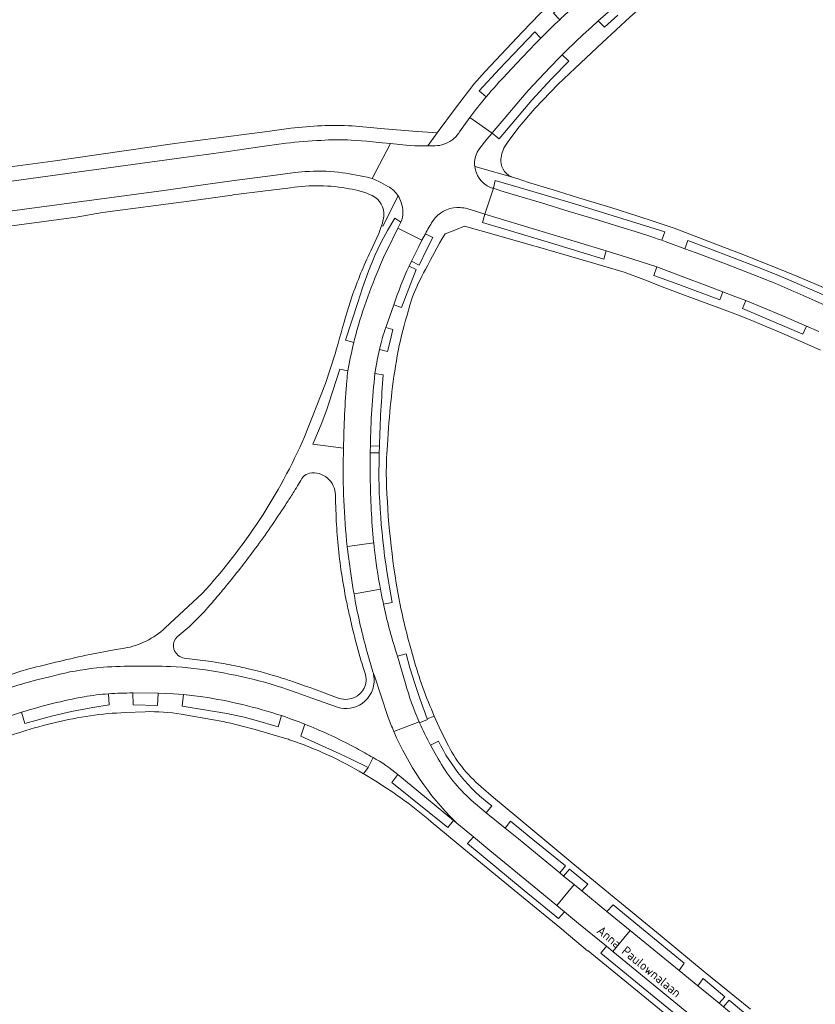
# Model space of a CAD drawing. Extents: x 148869 to 161638, y 453607 to 469810.
# Tile 131 of 256: x 153410 to 153573, y 461830 to 462031. Entities that reach past the tile are written whole.
import ezdxf
from ezdxf.enums import TextEntityAlignment as Align

# ---------------------------------------------------------------- set-up
doc = ezdxf.new("R2010")
doc.units = 0
doc.layers.add('B-RO-OG-TOPOGRAFIE-T18', color=2, linetype='CONTINUOUS', lineweight=18)
doc.layers.add('B-RO-VH-VERHARDING_ASFALT-GV', color=251, linetype='CONTINUOUS', lineweight=18)
doc.styles.add('NLCS-ISO-M200-T18', font='NLCS-ISO.ttf', dxfattribs={"height": 0.36})

msp = doc.modelspace()

# ---------------------------------------------------------------- linework, layer by layer
at = {"layer": 'B-RO-VH-VERHARDING_ASFALT-GV', "flags": 128}
for points in [[(153509.56, 462005.46), (153510.09, 462006.3), (153510.58, 462007), (153512.47, 462009.49), (153515.67, 462013.22), (153520.48, 462018.21), (153523.93, 462021.48), (153529.54, 462026.73), (153535.13, 462031.93), (153539.97, 462036.2), (153543.3, 462039.09), (153545.08, 462040.65), (153545.99, 462041.48), (153546.15, 462041.32), (153554.37, 462048.61), (153563.53, 462056.62), (153575.08, 462067.11), (153575.71, 462067.66), (153581.28, 462072.53)], [(153545.52, 462058.1), (153538.03, 462051.73), (153538.02, 462051.73), (153535.86, 462049.86), (153531.61, 462046.12), (153531.86, 462045.83), (153526.61, 462041.23), (153520.25, 462035.73), (153516.72, 462032.61), (153513.15, 462028.9), (153505.55, 462020.84), (153503.22, 462018.24), (153499.46, 462013.29), (153495.67, 462008.26), (153493.79, 462005.59), (153494.36, 462005.6), (153495.31, 462005.64)], [(153520.77, 462031.4), (153520.72, 462031.46), (153519.52, 462032.72), (153521.34, 462034.44), (153522.97, 462035.98), (153524.12, 462034.73), (153524.23, 462034.59), (153527.82, 462037.85), (153527.92, 462037.94), (153526.67, 462039.26), (153534.4, 462046.06), (153542.22, 462052.84), (153543.43, 462051.5), (153543.44, 462051.51), (153543.65, 462051.7)], [(153502.39, 462011.4), (153506.94, 462008.22), (153507.37, 462008.75), (153509.38, 462011.17), (153512.73, 462015.11), (153514.3, 462016.9), (153516.47, 462019.28), (153518.86, 462021.8), (153520.63, 462023.59), (153521.27, 462024.22), (153522.03, 462024.97), (153523.99, 462026.86), (153525.58, 462028.35), (153527.25, 462029.88), (153528.65, 462031.14), (153530.12, 462032.47), (153533.1, 462035.15), (153529.48, 462039.32), (153527.92, 462037.94), (153527.82, 462037.85), (153524.23, 462034.59)], [(153532.64, 462032.33), (153529.9, 462029.89), (153528.65, 462031.14), (153527.25, 462029.88), (153525.58, 462028.35), (153523.99, 462026.86), (153522.03, 462024.97), (153521.27, 462024.22), (153522.4, 462023.14), (153522.6, 462022.95), (153519.07, 462019.34), (153515.05, 462014.92), (153510.97, 462010.12), (153508.4, 462007.04), (153508.11, 462007.27), (153506.94, 462008.22), (153505.89, 462006.95), (153504.22, 462004.87)], [(153505.75, 462015.65), (153504.31, 462016.89), (153508.46, 462021.35), (153511.32, 462024.38), (153515.65, 462028.94), (153516.86, 462027.68), (153516.93, 462027.65)], [(153513.1, 462023.67), (153509.95, 462020.32)], [(153502.39, 462011.4), (153500.26, 462008.49)], [(153500.26, 462008.49), (153502.39, 462011.4)], [(153504.22, 462004.87), (153505.89, 462006.95), (153506.94, 462008.22), (153502.39, 462011.4)], [(153465.74, 462009.2), (153460.97, 462008.57), (153456.72, 462008.02), (153452.57, 462007.44), (153445.11, 462006.51), (153442.06, 462006.11), (153417.06, 462002.49), (153398.63, 462000), (153381.49, 461997.67)], [(153478.1, 462006.79), (153481.3, 462006.54), (153484.47, 462006.26), (153486.15, 462006.1), (153489.99, 462005.72), (153491.15, 462005.64), (153492.15, 462005.59), (153493.26, 462005.59), (153493.79, 462005.59), (153495.67, 462008.26), (153490.73, 462008.61), (153484.94, 462009.09), (153478.33, 462009.69)], [(153481.37, 461999.18), (153482.41, 461998.91), (153486.15, 462006.1), (153484.47, 462006.26), (153481.3, 462006.54), (153478.1, 462006.79)], [(153381.88, 461994.72), (153420.49, 462000), (153444.9, 462003.38), (153447.97, 462003.78), (153452.92, 462004.47), (153458.47, 462005.27), (153460.86, 462005.6), (153464.82, 462006.13)], [(153464.82, 462006.13), (153460.86, 462005.6), (153458.47, 462005.27), (153452.92, 462004.47), (153447.97, 462003.78), (153444.9, 462003.38), (153420.49, 462000), (153381.88, 461994.72)], [(153495.31, 462005.64), (153494.36, 462005.6), (153493.79, 462005.59), (153493.26, 462005.59), (153492.15, 462005.59), (153491.15, 462005.64), (153489.99, 462005.72), (153486.15, 462006.1), (153482.41, 461998.91), (153482.73, 461998.83), (153484.21, 461998.11), (153485.64, 461997.32)], [(153592.32, 461967.7), (153583.67, 461972.49), (153581.1, 461973.73), (153578.21, 461975.09), (153574.26, 461976.87), (153569.24, 461978.98), (153564.25, 461981.02), (153557.88, 461983.55), (153553.05, 461985.41), (153546.48, 461987.91), (153544.15, 461988.76), (153540.12, 461990.14), (153536.78, 461991.26), (153531.22, 461993), (153524.44, 461995.07), (153519.22, 461996.66), (153514.4, 461998.11), (153512.09, 461998.91), (153503.39, 462001.41)], [(153503.39, 462001.41), (153512.09, 461998.91), (153511.34, 461999.17)], [(153468.7, 462000.35), (153467.36, 462000.23), (153466.1, 462000.09), (153462.62, 461999.65), (153453.72, 461998.46), (153448.82, 461997.75), (153439.82, 461996.51), (153411.28, 461992.64), (153382.67, 461988.7)], [(153382.67, 461988.7), (153411.28, 461992.64), (153439.82, 461996.51), (153448.82, 461997.75), (153453.72, 461998.46), (153462.62, 461999.65), (153466.1, 462000.09), (153467.36, 462000.23), (153468.7, 462000.35)], [(153485.64, 461997.32), (153484.21, 461998.11), (153482.73, 461998.83), (153482.41, 461998.91), (153481.37, 461999.18)], [(153396.99, 461987.69), (153421.84, 461991.01), (153427.25, 461991.96), (153444.9, 461994.3), (153453.79, 461995.54), (153453.98, 461995.57), (153460.56, 461996.41), (153465.71, 461997.03)], [(153502.48, 461992.58), (153505.47, 461991.67), (153507.19, 461996.93), (153507.05, 461996.98)], [(153563.05, 461978.24), (153560.26, 461979.33), (153554.65, 461981.49), (153548.69, 461983.73), (153546.38, 461984.58), (153542.36, 461986.06), (153541.67, 461986.31), (153540.93, 461986.57), (153539.39, 461987.08), (153537.1, 461987.8), (153533.07, 461989.07), (153528.7, 461990.41), (153522.71, 461992.21), (153517.01, 461993.94), (153511.22, 461995.68), (153508.73, 461996.45), (153507.19, 461996.93), (153505.47, 461991.67), (153512.18, 461989.63), (153524.4, 461985.94), (153530.26, 461984.18), (153535.75, 461982.48), (153540.61, 461980.86), (153545.79, 461978.93), (153550.92, 461977.01), (153554.16, 461975.77), (153556.26, 461974.97), (153558.84, 461973.97), (153566.09, 461970.99), (153571.24, 461968.74), (153573.75, 461967.63)], [(153507.05, 461996.98), (153507.19, 461996.93), (153507.58, 461998.55), (153514.1, 461996.62), (153523.76, 461993.75), (153542.29, 461988.05), (153541.67, 461986.31), (153542.36, 461986.06), (153546.38, 461984.58), (153546.98, 461986.26), (153551.13, 461984.71), (153561.07, 461980.91), (153565.02, 461979.32), (153568.25, 461977.97), (153573.93, 461975.51), (153580.63, 461972.44), (153587, 461969.45), (153586.28, 461967.88), (153587.23, 461967.43), (153587.6, 461967.26)], [(153484.34, 461989.29), (153484.56, 461989.22), (153487.72, 461995.38)], [(153487.72, 461995.38), (153484.56, 461989.22), (153484.34, 461989.29)], [(153573.75, 461967.63), (153571.24, 461968.74), (153570.49, 461967.14), (153558.16, 461972.35), (153558.84, 461973.97), (153556.26, 461974.97), (153554.16, 461975.77), (153553.53, 461974.14), (153545.16, 461977.24), (153540, 461979.1), (153540.61, 461980.86), (153535.75, 461982.48), (153530.26, 461984.18), (153529.76, 461982.45), (153518.87, 461985.77), (153504.98, 461989.92), (153505.47, 461991.67), (153502.48, 461992.58)], [(153478.64, 461965.4), (153476.98, 461965.87), (153479.44, 461973.6), (153480.46, 461976.62), (153481.67, 461980.01), (153482.97, 461983.17), (153484.19, 461985.77), (153485.56, 461988.33), (153487.05, 461990.82), (153488.3, 461990.03)], [(153489.94, 461981.02), (153490.46, 461982.02), (153491.93, 461985.03), (153492.59, 461986.35), (153487.67, 461988.77), (153485.38, 461984.16)], [(153488.3, 461990.03), (153488.21, 461989.85), (153487.67, 461988.77), (153492.59, 461986.35), (153493.28, 461987.64)], [(153494.87, 461990.35), (153494.76, 461990.18)], [(153494.76, 461990.18), (153494.87, 461990.35)], [(153497.19, 461987.44), (153497.33, 461987.65), (153499.3, 461988.38), (153501.28, 461989.18), (153507.39, 461987.47), (153514.73, 461985.38), (153516.73, 461984.84), (153529.8, 461980.99), (153533.98, 461979.78), (153537.98, 461978.3), (153542.25, 461976.6), (153545.52, 461975.38), (153553.32, 461972.51), (153557.14, 461971.08), (153559.7, 461970.06), (153566.07, 461967.38), (153572.14, 461964.75), (153574.11, 461963.86)], [(153483.74, 461987.73), (153482.11, 461984.15)], [(153493.28, 461987.64), (153494.81, 461986.87), (153493.6, 461984.5), (153492.03, 461981.23), (153490.46, 461982.02), (153489.94, 461981.02), (153491.43, 461980.35), (153489.57, 461975.57), (153488.41, 461972.55), (153486.82, 461973.14), (153485.18, 461968.48), (153486.66, 461968.06), (153486.08, 461965.72), (153485.57, 461963.59), (153483.89, 461963.99), (153483.48, 461962.11), (153482.98, 461959.1), (153484.67, 461958.83)], [(153478.25, 461974.74), (153477.31, 461971.69)], [(153490.13, 461973.04), (153490.6, 461974.54)], [(153485.18, 461968.48), (153486.82, 461973.14)], [(153599.26, 461959.5), (153592.61, 461963.89), (153587.56, 461967.22), (153587.23, 461967.43), (153586.28, 461967.88), (153581.32, 461970.17), (153576.99, 461972.16), (153573.05, 461973.96)], [(153474.84, 461963.07), (153472.87, 461957), (153468.57, 461946.12)], [(153482.98, 461959.1), (153483.48, 461962.11), (153483.89, 461963.99), (153483.95, 461964.31)], [(153476.54, 461943.84), (153470.24, 461944.64), (153471.64, 461947.84), (153472.11, 461948.99), (153472.6, 461950.27), (153473.12, 461951.73), (153473.63, 461953.24), (153475.76, 461959.96), (153477.45, 461959.62)], [(153485.54, 461944.4), (153485.77, 461947.98)], [(153482.02, 461942.85), (153483.85, 461942.87), (153483.89, 461944.25), (153482.04, 461944.29)], [(153483.89, 461944.25), (153483.85, 461942.87), (153483.83, 461942.03), (153483.77, 461937.74)], [(153482.02, 461941.94), (153482.02, 461942.85)], [(153474.88, 461934.24), (153474.91, 461933.08), (153475.01, 461930), (153475.03, 461929.65)], [(153477.17, 461924.82), (153477.27, 461923.71), (153477.35, 461923.72), (153482.73, 461924.44), (153482.71, 461924.68), (153482.37, 461928.71)], [(153478.83, 461913.25), (153478.69, 461914.04), (153478.61, 461914.48), (153478.46, 461915.31), (153477.94, 461918.65), (153477.53, 461921.66), (153477.28, 461923.63), (153477.27, 461923.71), (153477.17, 461924.82)], [(153482.83, 461923.55), (153482.73, 461924.44), (153477.35, 461923.72), (153477.27, 461923.71), (153477.28, 461923.63), (153477.53, 461921.66), (153477.94, 461918.65), (153478.46, 461915.31), (153478.61, 461914.48), (153478.69, 461914.04), (153478.82, 461914.07), (153484.1, 461914.99)], [(153447.62, 461914.11), (153440.07, 461907.06)], [(153484.1, 461914.99), (153478.82, 461914.07), (153478.69, 461914.04), (153478.83, 461913.25)], [(153486.5, 461912.28), (153484.72, 461911.92)], [(153442.49, 461905.27), (153444.94, 461907.28), (153445.4, 461907.67), (153448.05, 461910.39)], [(153477.82, 461909.44), (153478.34, 461907.18), (153478.7, 461905.66), (153478.83, 461905.1), (153478.86, 461904.97)], [(153431.71, 461902.92), (153429.64, 461902.58), (153424.68, 461901.64)], [(153481.4, 461902.11), (153482.56, 461898.08)], [(153482.56, 461898.08), (153481.4, 461902.11)], [(153487.32, 461902.09), (153487.56, 461901.29), (153489.34, 461901.79), (153490.14, 461898.94), (153491.11, 461895.72), (153492.15, 461892.61), (153493.66, 461888.48), (153495.12, 461889.03), (153494.82, 461889.7)], [(153489.21, 461895.7), (153487.56, 461901.29), (153487.32, 461902.09)], [(153451, 461899.96), (153450.26, 461900.08), (153449.56, 461900.19), (153447.8, 461900.43), (153443.97, 461900.91)], [(153412.19, 461898.68), (153410.3, 461898.13)], [(153427.42, 461899.05), (153426.08, 461898.91), (153424.79, 461898.74)], [(153424.79, 461898.74), (153426.08, 461898.91), (153427.42, 461899.05)], [(153445.86, 461898.79), (153444.76, 461898.93), (153443.57, 461899.04), (153442.33, 461899.13), (153441.15, 461899.18)], [(153441.15, 461899.18), (153442.33, 461899.13), (153443.57, 461899.04), (153444.76, 461898.93), (153445.86, 461898.79)], [(153480.57, 461899.01), (153480.89, 461897.95)], [(153416.44, 461897.09), (153414.09, 461896.51)], [(153414.09, 461896.51), (153416.44, 461897.09)], [(153464.72, 461896.58), (153463.94, 461896.83)], [(153475.66, 461892.67), (153470.42, 461894.6), (153469.7, 461894.86), (153469, 461895.11), (153466.12, 461896.11)], [(153485.71, 461888.76), (153482.79, 461897.48), (153482.71, 461897.47)], [(153482.71, 461897.47), (153482.79, 461897.48), (153485.71, 461888.76)], [(153475.34, 461890.84), (153470.08, 461892.73), (153467.07, 461893.83), (153465.11, 461894.51)], [(153465.11, 461894.51), (153467.07, 461893.83), (153470.08, 461892.73), (153475.34, 461890.84)], [(153428.49, 461893.6), (153428.63, 461891.33), (153425.24, 461890.79), (153420.88, 461889.98), (153417.05, 461889.08), (153411.39, 461887.5), (153410.66, 461889.82)], [(153433.47, 461893.77), (153438.66, 461893.72), (153441.74, 461893.62), (153443.78, 461893.48), (153447.79, 461892.98)], [(153463.83, 461889.15), (153463.18, 461886.82), (153458.49, 461888.23), (153456.22, 461888.82), (153452.7, 461889.57), (153448.5, 461890.28), (153443.54, 461891.07), (153443.78, 461893.48), (153441.74, 461893.62), (153438.66, 461893.72), (153438.48, 461891.22), (153433.5, 461891.33), (153433.47, 461893.77)], [(153480.92, 461892.1), (153480.35, 461891.6)], [(153480.35, 461891.6), (153480.92, 461892.1)], [(153431.93, 461889.76), (153436, 461889.94)], [(153443.36, 461889.45), (153449.54, 461888.37)], [(153497.7, 461883.58), (153496.14, 461886.8), (153495.12, 461889.03), (153493.66, 461888.48), (153493.7, 461888.36), (153492.09, 461887.68)], [(153415.13, 461887.11), (153417.64, 461887.7)], [(153455.83, 461886.99), (153458.48, 461886.28), (153461, 461885.57), (153463.3, 461884.89), (153464.47, 461884.55)], [(153480.63, 461877.22), (153481.57, 461878.55), (153478.09, 461880.25), (153476.98, 461880.79), (153475.82, 461881.36), (153467.81, 461884.95), (153468.66, 461887.37)], [(153492.02, 461887.86), (153486.83, 461885.91)], [(153486.83, 461885.91), (153492.02, 461887.86)], [(153492.09, 461887.68), (153492.02, 461887.86)], [(153494.37, 461883.09), (153495.96, 461883.94)], [(153495.91, 461880.34), (153494.37, 461883.09)], [(153482.58, 461880.56), (153481.57, 461878.55), (153480.63, 461877.22), (153480.89, 461877.07), (153483.13, 461875.71)], [(153569.25, 461807.83), (153540.83, 461831.07), (153529.19, 461840.57), (153530.33, 461842.02), (153524.63, 461846.67), (153521.76, 461849.02), (153520.51, 461847.66), (153513.5, 461853.42), (153501.91, 461862.98), (153503.12, 461864.34), (153499.72, 461867.15), (153499.04, 461867.71), (153497.87, 461866.29), (153486.44, 461875.5), (153487.64, 461877.09)], [(153487.64, 461877.09), (153493.52, 461872.25), (153499.04, 461867.71), (153499.72, 461867.15), (153499.29, 461867.58)], [(153559.78, 461829.1), (153550.54, 461836.64), (153541.3, 461844.23), (153531.89, 461851.94), (153523.88, 461858.57), (153511.98, 461868.42), (153507.2, 461872.4), (153504.71, 461874.61)], [(153499.29, 461867.58), (153499.72, 461867.15), (153503.12, 461864.34), (153506.44, 461861.59), (153515.1, 461854.47), (153520.2, 461850.3), (153523.72, 461854.6), (153521.57, 461856.35), (153520.77, 461857.01), (153518.12, 461859.17), (153512.32, 461863.92), (153509.58, 461866.16), (153505.73, 461869.3), (153502.68, 461871.88)], [(153506.86, 461870.7), (153505.73, 461869.3), (153509.58, 461866.16), (153510.72, 461867.54), (153515.3, 461863.84), (153521.95, 461858.4), (153520.77, 461857.01), (153521.57, 461856.35), (153522.76, 461857.74), (153526.5, 461854.67), (153525.27, 461853.32), (153530.43, 461849.07), (153531.69, 461850.44), (153538.25, 461845.05), (153546.2, 461838.56), (153545.17, 461837.04), (153548.99, 461833.91), (153550.08, 461835.37), (153554.51, 461831.67), (153553.37, 461830.33)], [(153494.46, 461867.45), (153501.14, 461861.93), (153512.17, 461852.84), (153521.51, 461845.21), (153521.65, 461845.11), (153526.48, 461841.07), (153526.57, 461841.09), (153544.92, 461826.04)], [(153553.37, 461830.33), (153554.25, 461829.6), (153555.42, 461830.95), (153562.16, 461825.34)]]:
    msp.add_lwpolyline(points, dxfattribs=at)
at = {"layer": 'B-RO-VH-VERHARDING_ASFALT-GV'}
for points in [[(153523.79, 462034.19, 0.005698), (153520.77, 462031.4)], [(153520.77, 462031.4, 0.00763), (153516.93, 462027.65)], [(153516.93, 462027.65, -0.00763), (153520.77, 462031.4)], [(153516.93, 462027.65, 0.007941), (153513.1, 462023.67)], [(153509.95, 462020.32, 0.016697), (153505.75, 462015.65)], [(153505.75, 462015.65, 0.014597), (153502.39, 462011.4)], [(153502.39, 462011.4, -0.014597), (153505.75, 462015.65)], [(153478.33, 462009.69, 0.0451), (153465.74, 462009.2)], [(153464.82, 462006.13, -0.019206), (153471.95, 462006.74)], [(153471.95, 462006.74, 0.019206), (153464.82, 462006.13)], [(153471.95, 462006.74, -0.033371), (153478.1, 462006.79)], [(153478.1, 462006.79, 0.033371), (153471.95, 462006.74)], [(153498.67, 462006.75, -0.156091), (153495.31, 462005.64)], [(153495.31, 462005.64, 0.156091), (153498.67, 462006.75)], [(153500.26, 462008.49, -0.102702), (153498.67, 462006.75)], [(153498.67, 462006.75, 0.102702), (153500.26, 462008.49)], [(153504.22, 462004.87, 0.045312), (153503.79, 462004.1)], [(153503.79, 462004.1, -0.045312), (153504.22, 462004.87)], [(153508.74, 462002.48, -0.138499), (153509.56, 462005.46)], [(153503.79, 462004.1, 0.13761), (153503.39, 462001.41)], [(153503.39, 462001.41, -0.13761), (153503.79, 462004.1)], [(153503.39, 462001.41, 0.0694), (153503.74, 462000.09)], [(153503.74, 462000.09, -0.0694), (153503.39, 462001.41)], [(153511.34, 461999.17, -0.327126), (153508.74, 462002.48)], [(153475.53, 462000.21, 0.048172), (153468.7, 462000.35)], [(153468.7, 462000.35, -0.048172), (153475.53, 462000.21)], [(153481.37, 461999.18, 0.032196), (153475.53, 462000.21)], [(153475.53, 462000.21, -0.032196), (153481.37, 461999.18)], [(153503.74, 462000.09, 0.244126), (153507.05, 461996.98)], [(153507.05, 461996.98, -0.244126), (153503.74, 462000.09)], [(153465.71, 461997.03, -0.087769), (153477.73, 461996.83)], [(153477.73, 461996.83, -0.068187), (153482.43, 461995.45)], [(153487.72, 461995.38, 0.12972), (153485.64, 461997.32)], [(153485.64, 461997.32, -0.12972), (153487.72, 461995.38)], [(153482.43, 461995.45, -0.29521), (153484.82, 461991.26)], [(153487.72, 461995.38, -0.066227), (153488.33, 461994.05)], [(153488.33, 461994.05, 0.066227), (153487.72, 461995.38)], [(153488.33, 461994.05, -0.187283), (153488.3, 461990.03)], [(153488.3, 461990.03, 0.187283), (153488.33, 461994.05)], [(153499.73, 461992.99, 0.236952), (153494.87, 461990.35)], [(153494.87, 461990.35, -0.236952), (153499.73, 461992.99)], [(153502.48, 461992.58, 0.098691), (153499.73, 461992.99)], [(153499.73, 461992.99, -0.098691), (153502.48, 461992.58)], [(153484.82, 461991.26, -0.034066), (153484.34, 461989.29)], [(153484.34, 461989.29, -0.02863), (153483.74, 461987.73)], [(153494.76, 461990.18, 0.012967), (153493.28, 461987.64)], [(153493.28, 461987.64, -0.012967), (153494.76, 461990.18)], [(153493.3, 461980.36, -0.013637), (153497.19, 461987.44)], [(153482.11, 461984.15, 0.027605), (153478.25, 461974.74)], [(153485.38, 461984.16, 0.035106), (153479.61, 461968.98)], [(153486.82, 461973.14, -0.023849), (153489.94, 461981.02)], [(153490.6, 461974.54, -0.035911), (153493.3, 461980.36)], [(153573.05, 461973.96, 0.004575), (153563.05, 461978.24)], [(153487.93, 461964.77, -0.013765), (153490.13, 461973.04)], [(153477.31, 461971.69, 0.010554), (153474.84, 461963.07)], [(153479.61, 461968.98, 0.014192), (153478.64, 461965.4)], [(153483.95, 461964.31, -0.02444), (153485.18, 461968.48)], [(153478.64, 461965.4, 0.014151), (153477.45, 461959.62)], [(153477.45, 461959.62, -0.014151), (153478.64, 461965.4)], [(153485.77, 461947.98, -0.032002), (153487.93, 461964.77)], [(153477.45, 461959.62, 0.024253), (153477.22, 461957.59)], [(153482.04, 461944.29, -0.024976), (153482.98, 461959.1)], [(153484.67, 461958.83, 0.012415), (153483.89, 461944.25)], [(153477.22, 461957.59, 0.01592), (153476.54, 461943.84)], [(153468.57, 461946.12, -0.083307), (153447.62, 461914.11)], [(153482.04, 461944.29, 0.003466), (153482.02, 461942.85)], [(153482.02, 461942.85, -0.003466), (153482.04, 461944.29)], [(153485.31, 461937.47, -0.027537), (153485.54, 461944.4)], [(153476.54, 461943.84, 0.031119), (153477.17, 461924.82)], [(153477.17, 461924.82, -0.031119), (153476.54, 461943.84)], [(153482.37, 461928.71, -0.021989), (153482.02, 461941.94)], [(153468.26, 461937.97, -0.115122), (153469.6, 461938.71)], [(153469.6, 461938.71, -0.462446), (153474.88, 461934.24)], [(153466.43, 461934.98, 0.004837), (153468.26, 461937.97)], [(153483.77, 461937.74, 0.043374), (153486.5, 461912.28)], [(153487.84, 461913.23, -0.037462), (153485.31, 461937.47)], [(153465.04, 461932.78, 0.003407), (153466.43, 461934.98)], [(153464.25, 461931.57, 0.002498), (153465.04, 461932.78)], [(153458.13, 461922.8, 0.014624), (153464.25, 461931.57)], [(153475.03, 461929.65, 0.012794), (153475.43, 461923.95)], [(153452.54, 461915.65, 0.012395), (153458.13, 461922.8)], [(153475.43, 461923.95, 0.025767), (153477.12, 461912.67)], [(153484.1, 461914.99, -0.019033), (153482.83, 461923.55)], [(153451.09, 461913.9, 0.003097), (153452.54, 461915.65)], [(153484.72, 461911.92, -0.006522), (153484.1, 461914.99)], [(153448.05, 461910.39, 0.006425), (153451.09, 461913.9)], [(153477.12, 461912.67, 0.007427), (153477.82, 461909.44)], [(153478.83, 461913.25, 0.025852), (153481.4, 461902.11)], [(153481.4, 461902.11, -0.025852), (153478.83, 461913.25)], [(153490.63, 461901.66, -0.021445), (153487.84, 461913.23)], [(153484.72, 461911.92, 0.022663), (153487.32, 461902.09)], [(153487.32, 461902.09, -0.022663), (153484.72, 461911.92)], [(153440.07, 461907.06, -0.14442), (153431.71, 461902.92)], [(153442.75, 461901.43, -0.447292), (153442.49, 461905.27)], [(153478.86, 461904.97, 0.01087), (153480.57, 461899.01)], [(153424.68, 461901.64, 0.012322), (153412.19, 461898.68)], [(153443.97, 461900.91, -0.125986), (153442.75, 461901.43)], [(153455.2, 461899.15, 0.010951), (153451, 461899.96)], [(153494.82, 461889.7, -0.035456), (153490.63, 461901.66)], [(153410.3, 461898.13, 0.058005), (153383.65, 461886.38)], [(153424.79, 461898.74, 0.035201), (153416.44, 461897.09)], [(153416.44, 461897.09, -0.035201), (153424.79, 461898.74)], [(153441.15, 461899.18, 0.021281), (153427.42, 461899.05)], [(153427.42, 461899.05, -0.021281), (153441.15, 461899.18)], [(153465.11, 461894.51, 0.051134), (153445.86, 461898.79)], [(153445.86, 461898.79, -0.051134), (153465.11, 461894.51)], [(153456.75, 461898.8, 0.003966), (153455.2, 461899.15)], [(153463.94, 461896.83, 0.01935), (153456.75, 461898.8)], [(153480.89, 461897.95, -0.077368), (153481.18, 461896.18)], [(153482.56, 461898.08, -0.027781), (153482.71, 461897.47)], [(153482.71, 461897.47, 0.027781), (153482.56, 461898.08)], [(153414.09, 461896.51, 0.034382), (153400.91, 461892.14)], [(153400.91, 461892.14, -0.034382), (153414.09, 461896.51)], [(153466.12, 461896.11, 0.003068), (153464.72, 461896.58)], [(153481.18, 461896.18, -0.367674), (153477.42, 461892.49)], [(153482.71, 461897.47, -0.259756), (153480.92, 461892.1)], [(153480.92, 461892.1, 0.259756), (153482.71, 461897.47)], [(153492.02, 461887.86, -0.035115), (153489.21, 461895.7)], [(153410.66, 461889.82, -0.03139), (153423.47, 461892.99)], [(153423.47, 461892.99, -0.027292), (153428.49, 461893.6)], [(153428.49, 461893.6, -0.018655), (153433.47, 461893.77)], [(153433.47, 461893.77, 0.018655), (153428.49, 461893.6)], [(153447.79, 461892.98, -0.041219), (153463.83, 461889.15)], [(153477.42, 461892.49, -0.114214), (153475.66, 461892.67)], [(153436, 461889.94, -0.04508), (153443.36, 461889.45)], [(153480.35, 461891.6, -0.226635), (153475.34, 461890.84)], [(153475.34, 461890.84, 0.226635), (153480.35, 461891.6)], [(153405.86, 461888.17, -0.012534), (153410.66, 461889.82)], [(153410.66, 461889.82, 0.012534), (153405.86, 461888.17)], [(153417.64, 461887.7, -0.055196), (153431.93, 461889.76)], [(153449.54, 461888.37, -0.02562), (153455.83, 461886.99)], [(153463.83, 461889.15, -0.014453), (153468.66, 461887.37)], [(153468.66, 461887.37, 0.014453), (153463.83, 461889.15)], [(153486.83, 461885.91, -0.013034), (153485.71, 461888.76)], [(153485.71, 461888.76, 0.013034), (153486.83, 461885.91)], [(153401.28, 461882.19, -0.043623), (153415.13, 461887.11)], [(153468.66, 461887.37, -0.0253), (153478.08, 461883.05)], [(153499.29, 461867.58, -0.097246), (153486.83, 461885.91)], [(153486.83, 461885.91, 0.097246), (153499.29, 461867.58)], [(153494.37, 461883.09, -0.021566), (153492.09, 461887.68)], [(153492.09, 461887.68, 0.021566), (153494.37, 461883.09)], [(153464.47, 461884.55, -0.004603), (153465.52, 461884.21)], [(153465.52, 461884.21, -0.054463), (153480.63, 461877.22)], [(153495.96, 461883.94, 0.11963), (153506.86, 461870.7)], [(153478.08, 461883.05, -0.003238), (153479.18, 461882.47)], [(153479.18, 461882.47, -0.009516), (153482.58, 461880.56)], [(153504.71, 461874.61, -0.109332), (153497.7, 461883.58)], [(153482.58, 461880.56, -0.054144), (153487.64, 461877.09)], [(153487.64, 461877.09, 0.054144), (153482.58, 461880.56)], [(153502.68, 461871.88, -0.087848), (153495.91, 461880.34)], [(153483.13, 461875.71, -0.040825), (153494.46, 461867.45)]]:
    msp.add_lwpolyline(points, format="xyb", dxfattribs=at)
at = {"layer": 'B-RO-VH-VERHARDING_ASFALT-GV', "flags": 128}
for points in [[(153520.2, 461850.3), (153520.6, 461849.97), (153521.76, 461849.02), (153524.63, 461846.67), (153530.33, 461842.02), (153531.64, 461840.94), (153535.15, 461845.23), (153530.43, 461849.07), (153525.27, 461853.32), (153524.88, 461853.64), (153523.77, 461854.55), (153523.72, 461854.6)], [(153554.25, 461829.6), (153553.37, 461830.33), (153548.99, 461833.91), (153545.17, 461837.04), (153541.54, 461840.03), (153535.15, 461845.23), (153531.64, 461840.94), (153551.68, 461824.51), (153566.75, 461812.17), (153581.88, 461799.79), (153588.07, 461794.7), (153591.14, 461792.18), (153595.12, 461796.05), (153591.73, 461798.86), (153585.13, 461804.29), (153577, 461810.97), (153570.13, 461816.57), (153564, 461821.58), (153561.01, 461824.05)]]:
    msp.add_lwpolyline(points, close=True, dxfattribs=at)

# ---------------------------------------------------------------- texts
at = {"layer": 'B-RO-OG-TOPOGRAFIE-T18', "style": 'NLCS-ISO-M200-T18'}
msp.add_text('Anna Paulownalaan', height=1.875, rotation=320.7, dxfattribs=at).set_placement((153537, 461838.86), align=Align.MIDDLE)

doc.saveas('drawing.dxf')
